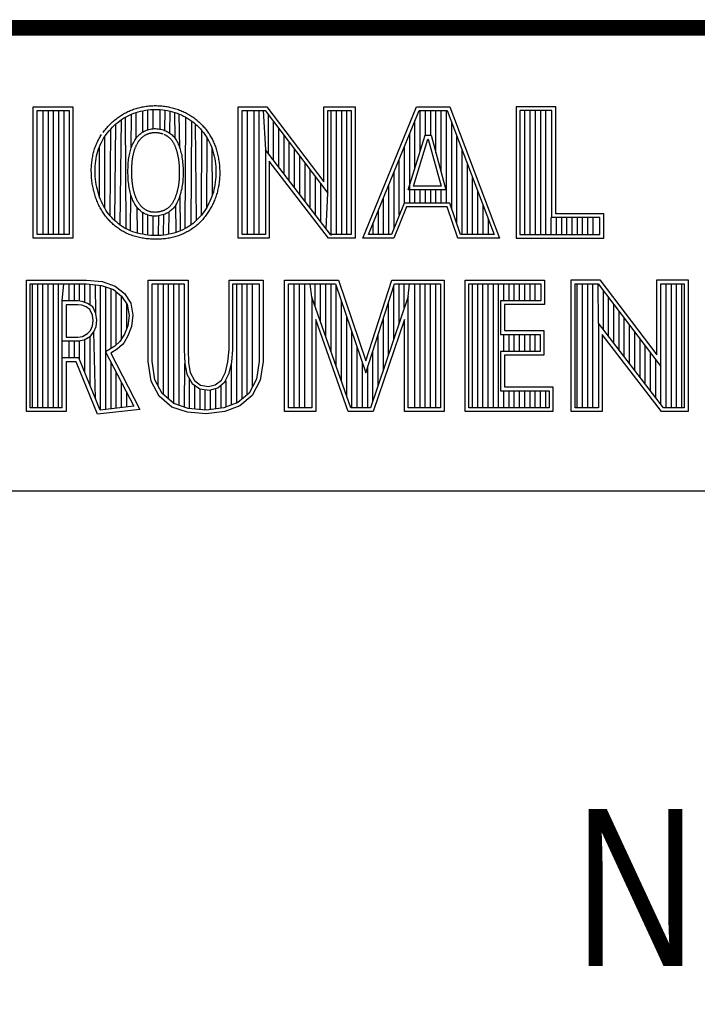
# Model space of a CAD drawing. Header units: inches. Extents: x 0 to 22, y 0 to 17.
# Tile 18 of 28: x 17.589 to 18.452, y 1.716 to 2.97. Entities that reach past the tile are written whole.
import ezdxf

# ---------------------------------------------------------------- set-up
doc = ezdxf.new("R2010")
doc.units = ezdxf.units.IN
doc.header["$LTSCALE"] = 1.21
doc.header["$MEASUREMENT"] = 0
doc.layers.get('0').update_dxf_attribs({"linetype": 'CONTINUOUS'})
doc.layers.add('NOTE', color=7, linetype='CONTINUOUS')
doc.styles.get("Standard").update_dxf_attribs({"font": 'txt', "width": 0.8})

msp = doc.modelspace()

# ---------------------------------------------------------------- linework, layer by layer
at = {"color": 2, "linetype": 'CONTINUOUS'}
for p, q in [((16.375, 2.96), (21.5, 2.96)), ((16.3737, 2.9596), (21.5037, 2.9596)), ((17.6059, 2.8591), (17.6565, 2.8591)), ((17.6059, 2.6915), (17.6059, 2.8591)), ((17.6108, 2.8542), (17.6516, 2.8542)), ((17.6108, 2.6964), (17.6108, 2.8542)), ((17.6187, 2.6964), (17.6187, 2.8542)), ((17.6254, 2.6964), (17.6254, 2.8542)), ((17.632, 2.6964), (17.632, 2.8542)), ((17.6387, 2.6964), (17.6387, 2.8542)), ((17.6454, 2.6964), (17.6454, 2.8542)), ((17.6516, 2.8542), (17.6516, 2.6964)), ((17.6565, 2.8591), (17.6565, 2.6915)), ((17.7235, 2.8459), (17.7261, 2.8472)), ((17.7261, 2.8472), (17.7287, 2.8485)), ((17.7287, 2.8485), (17.7314, 2.8497)), ((17.731, 2.807), (17.7314, 2.8497)), ((17.7314, 2.8497), (17.7342, 2.8508)), ((17.7342, 2.8508), (17.737, 2.8517)), ((17.737, 2.8517), (17.7399, 2.8526)), ((17.7374, 2.8193), (17.737, 2.8517)), ((17.7399, 2.8526), (17.7429, 2.8534)), ((17.7429, 2.8534), (17.7459, 2.8541)), ((17.7455, 2.8267), (17.7455, 2.854)), ((17.7459, 2.8541), (17.749, 2.8546)), ((17.749, 2.8546), (17.7522, 2.8551)), ((17.7522, 2.8551), (17.7553, 2.8554)), ((17.7522, 2.8298), (17.7522, 2.8551)), ((17.7553, 2.8554), (17.7585, 2.8556)), ((17.7585, 2.8556), (17.7616, 2.8557)), ((17.7589, 2.8311), (17.7589, 2.8556)), ((17.7616, 2.8557), (17.7648, 2.8556)), ((17.7648, 2.8556), (17.768, 2.8555)), ((17.7676, 2.8306), (17.768, 2.8555)), ((17.768, 2.8555), (17.7711, 2.8552)), ((17.7711, 2.8552), (17.7742, 2.8548)), ((17.7739, 2.8287), (17.7742, 2.8548)), ((17.7742, 2.8548), (17.7773, 2.8542)), ((17.7773, 2.8542), (17.7804, 2.8536)), ((17.7801, 2.8254), (17.7804, 2.8536)), ((17.7804, 2.8536), (17.7834, 2.8528)), ((17.7834, 2.8528), (17.7864, 2.8519)), ((17.7864, 2.8519), (17.7893, 2.8509)), ((17.7867, 2.8189), (17.7864, 2.8519)), ((17.7893, 2.8509), (17.7922, 2.8498)), ((17.7922, 2.8498), (17.795, 2.8486)), ((17.7927, 2.8065), (17.7922, 2.8498)), ((17.795, 2.8486), (17.7977, 2.8472)), ((17.7977, 2.8472), (17.8004, 2.8458)), ((17.8673, 2.8592), (17.9039, 2.8592)), ((17.8673, 2.6915), (17.8673, 2.8592)), ((17.8721, 2.8543), (17.9015, 2.8543)), ((17.8721, 2.6963), (17.8721, 2.8543)), ((17.879, 2.6963), (17.879, 2.8543)), ((17.8874, 2.6963), (17.8874, 2.8543)), ((17.8941, 2.6963), (17.8941, 2.8543)), ((17.8991, 2.8543), (17.9019, 2.8042)), ((17.9015, 2.8543), (17.9813, 2.7492)), ((17.9039, 2.8592), (17.9764, 2.7636)), ((17.9057, 2.7992), (17.9057, 2.8487)), ((17.9764, 2.8592), (18.0162, 2.8592)), ((17.9764, 2.7636), (17.9764, 2.8592)), ((17.9813, 2.8543), (18.0114, 2.8543)), ((17.9813, 2.7492), (17.9813, 2.8543)), ((17.9858, 2.695), (17.9858, 2.8543)), ((17.9925, 2.6963), (17.9925, 2.8543)), ((17.9992, 2.6963), (17.9992, 2.8543)), ((18.0059, 2.6963), (18.0059, 2.8543)), ((18.0114, 2.8543), (18.0114, 2.6963)), ((18.0162, 2.8592), (18.0162, 2.6915)), ((18.0262, 2.6915), (18.0946, 2.8591)), ((18.0334, 2.6964), (18.0979, 2.8542)), ((18.0946, 2.8591), (18.1369, 2.8591)), ((18.0979, 2.8542), (18.1336, 2.8542)), ((18.0993, 2.803), (18.0993, 2.8542)), ((18.106, 2.8228), (18.106, 2.8542)), ((18.1127, 2.8228), (18.1127, 2.8542)), ((18.1193, 2.8002), (18.1193, 2.8542)), ((18.126, 2.7756), (18.126, 2.8542)), ((18.1327, 2.7364), (18.1327, 2.8542)), ((18.1336, 2.8542), (18.1935, 2.6964)), ((18.1369, 2.8591), (18.2005, 2.6915)), ((18.272, 2.8591), (18.2214, 2.8591)), ((18.2214, 2.8591), (18.2214, 2.6915)), ((18.2671, 2.8542), (18.2262, 2.8542)), ((18.2262, 2.8542), (18.2262, 2.6964)), ((18.2328, 2.6964), (18.2328, 2.8542)), ((18.2395, 2.6964), (18.2395, 2.8542)), ((18.2462, 2.6964), (18.2462, 2.8542)), ((18.2529, 2.6964), (18.2529, 2.8542)), ((18.2595, 2.6964), (18.2595, 2.8542)), ((18.2671, 2.7179), (18.2671, 2.8542)), ((18.272, 2.7227), (18.272, 2.8591)), ((17.707, 2.833), (17.7092, 2.8351)), ((17.7092, 2.8351), (17.7114, 2.8372)), ((17.7102, 2.7138), (17.7114, 2.8372)), ((17.7114, 2.8372), (17.7138, 2.8392)), ((17.7138, 2.8392), (17.7162, 2.841)), ((17.7162, 2.841), (17.7186, 2.8427)), ((17.717, 2.7082), (17.7186, 2.8427)), ((17.7186, 2.8427), (17.721, 2.8444)), ((17.721, 2.8444), (17.7235, 2.8459)), ((17.7246, 2.7036), (17.7235, 2.8459)), ((17.7995, 2.7039), (17.8004, 2.8458)), ((17.8004, 2.8458), (17.8031, 2.8443)), ((17.8031, 2.8443), (17.8056, 2.8426)), ((17.8056, 2.8426), (17.8081, 2.8409)), ((17.8074, 2.7088), (17.8081, 2.8409)), ((17.8081, 2.8409), (17.8105, 2.839)), ((17.8105, 2.839), (17.8128, 2.8371)), ((17.8128, 2.8371), (17.815, 2.8351)), ((17.8143, 2.7145), (17.8128, 2.8371)), ((17.815, 2.8351), (17.8171, 2.833)), ((17.9124, 2.7905), (17.9124, 2.8399)), ((18.0926, 2.7814), (18.0926, 2.8414)), ((18.1394, 2.7295), (18.1394, 2.8389)), ((17.6973, 2.8211), (17.699, 2.8236)), ((17.699, 2.8236), (17.7008, 2.826)), ((17.7008, 2.826), (17.7028, 2.8284)), ((17.7028, 2.8284), (17.7048, 2.8307)), ((17.704, 2.7203), (17.7048, 2.8307)), ((17.7048, 2.8307), (17.707, 2.833)), ((17.7395, 2.8218), (17.7407, 2.823)), ((17.7407, 2.823), (17.742, 2.8241)), ((17.742, 2.8241), (17.7432, 2.8252)), ((17.7432, 2.8252), (17.7446, 2.8261)), ((17.7446, 2.8261), (17.746, 2.827)), ((17.746, 2.827), (17.7474, 2.8278)), ((17.7474, 2.8278), (17.7488, 2.8285)), ((17.7488, 2.8285), (17.7503, 2.8291)), ((17.7503, 2.8291), (17.7519, 2.8297)), ((17.7519, 2.8297), (17.7535, 2.8301)), ((17.7535, 2.8301), (17.7551, 2.8305)), ((17.7551, 2.8305), (17.7567, 2.8308)), ((17.7567, 2.8308), (17.7584, 2.8311)), ((17.7584, 2.8311), (17.7601, 2.8312)), ((17.7601, 2.8312), (17.7618, 2.8312)), ((17.7618, 2.8312), (17.7636, 2.8311)), ((17.7636, 2.8311), (17.7653, 2.831)), ((17.7653, 2.831), (17.767, 2.8307)), ((17.767, 2.8307), (17.7686, 2.8304)), ((17.7686, 2.8304), (17.7703, 2.83)), ((17.7703, 2.83), (17.7719, 2.8295)), ((17.7719, 2.8295), (17.7734, 2.8289)), ((17.7734, 2.8289), (17.775, 2.8283)), ((17.775, 2.8283), (17.7764, 2.8276)), ((17.7764, 2.8276), (17.7778, 2.8268)), ((17.7778, 2.8268), (17.7792, 2.826)), ((17.7792, 2.826), (17.7805, 2.8251)), ((17.7805, 2.8251), (17.7817, 2.8242)), ((17.7817, 2.8242), (17.7829, 2.8232)), ((17.7829, 2.8232), (17.784, 2.8221)), ((17.784, 2.8221), (17.785, 2.821)), ((17.8171, 2.833), (17.8192, 2.8308)), ((17.8192, 2.8308), (17.8211, 2.8285)), ((17.8203, 2.721), (17.8211, 2.8285)), ((17.8211, 2.8285), (17.823, 2.8262)), ((17.823, 2.8262), (17.8247, 2.8238)), ((17.8247, 2.8238), (17.8264, 2.8214)), ((17.9191, 2.7818), (17.9191, 2.8311)), ((17.9258, 2.7731), (17.9258, 2.8223)), ((18.084, 2.7533), (18.1054, 2.8228)), ((18.086, 2.7364), (18.086, 2.825)), ((18.1054, 2.8228), (18.1132, 2.8228)), ((18.1132, 2.8228), (18.1321, 2.7533)), ((17.6904, 2.8081), (17.6915, 2.8108)), ((17.6915, 2.8108), (17.6928, 2.8135)), ((17.6928, 2.8135), (17.6942, 2.8161)), ((17.6942, 2.8161), (17.6957, 2.8186)), ((17.6957, 2.8186), (17.6973, 2.8211)), ((17.6971, 2.7301), (17.6973, 2.8211)), ((17.7316, 2.8085), (17.7322, 2.8101)), ((17.7322, 2.8101), (17.7329, 2.8117)), ((17.7329, 2.8117), (17.7337, 2.8133)), ((17.7337, 2.8133), (17.7345, 2.8149)), ((17.7345, 2.8149), (17.7354, 2.8164)), ((17.7354, 2.8164), (17.7364, 2.8178)), ((17.7364, 2.8178), (17.7374, 2.8192)), ((17.7374, 2.8192), (17.7384, 2.8206)), ((17.7384, 2.8206), (17.7395, 2.8218)), ((17.785, 2.821), (17.786, 2.8198)), ((17.786, 2.8198), (17.7869, 2.8186)), ((17.7869, 2.8186), (17.7878, 2.8173)), ((17.7878, 2.8173), (17.7886, 2.816)), ((17.7886, 2.816), (17.7894, 2.8146)), ((17.7894, 2.8146), (17.7901, 2.8132)), ((17.7901, 2.8132), (17.7908, 2.8116)), ((17.7908, 2.8116), (17.7914, 2.8101)), ((17.7914, 2.8101), (17.7921, 2.8084)), ((17.8264, 2.8214), (17.8279, 2.8189)), ((17.8271, 2.7309), (17.8279, 2.8189)), ((17.8279, 2.8189), (17.8294, 2.8163)), ((17.8294, 2.8163), (17.8307, 2.8137)), ((17.8307, 2.8137), (17.8319, 2.811)), ((17.8319, 2.811), (17.8331, 2.8082)), ((17.9324, 2.7645), (17.9324, 2.8135)), ((18.0905, 2.7581), (18.109, 2.8179)), ((18.109, 2.8179), (18.1095, 2.8179)), ((18.1095, 2.8179), (18.1258, 2.7581)), ((18.146, 2.7096), (18.146, 2.8213)), ((17.6868, 2.7964), (17.6876, 2.7995)), ((17.6876, 2.7995), (17.6884, 2.8024)), ((17.6884, 2.8024), (17.6893, 2.8053)), ((17.6893, 2.8053), (17.6904, 2.8081)), ((17.6905, 2.7441), (17.6904, 2.8081)), ((17.7282, 2.7961), (17.7286, 2.798)), ((17.7286, 2.798), (17.729, 2.7998)), ((17.729, 2.7998), (17.7294, 2.8016)), ((17.7294, 2.8016), (17.7299, 2.8034)), ((17.7299, 2.8034), (17.7304, 2.8051)), ((17.7304, 2.8051), (17.7309, 2.8068)), ((17.7309, 2.8068), (17.7316, 2.8085)), ((17.7921, 2.8084), (17.7927, 2.8067)), ((17.7927, 2.8067), (17.7932, 2.8048)), ((17.7932, 2.8048), (17.7938, 2.8029)), ((17.7938, 2.8029), (17.7943, 2.801)), ((17.7943, 2.801), (17.7948, 2.799)), ((17.7948, 2.799), (17.7952, 2.7969)), ((17.8331, 2.8082), (17.8341, 2.8053)), ((17.8341, 2.8053), (17.835, 2.8024)), ((17.8347, 2.7475), (17.8341, 2.8053)), ((17.835, 2.8024), (17.8359, 2.7993)), ((17.8359, 2.7993), (17.8366, 2.7961)), ((17.9848, 2.6963), (17.9019, 2.8042)), ((17.9019, 2.8042), (17.9019, 2.6963)), ((17.9391, 2.7558), (17.9391, 2.8047)), ((18.0793, 2.7364), (18.0793, 2.8087)), ((18.1527, 2.6964), (18.1527, 2.8038)), ((17.6851, 2.7836), (17.6853, 2.7869)), ((17.6853, 2.7869), (17.6857, 2.7901)), ((17.6857, 2.7901), (17.6862, 2.7933)), ((17.6862, 2.7933), (17.6868, 2.7964)), ((17.7269, 2.7835), (17.727, 2.7857)), ((17.727, 2.7857), (17.7272, 2.7879)), ((17.7272, 2.7879), (17.7274, 2.79)), ((17.7274, 2.79), (17.7276, 2.7921)), ((17.7276, 2.7921), (17.7279, 2.7941)), ((17.7279, 2.7941), (17.7282, 2.7961)), ((17.7952, 2.7969), (17.7956, 2.7947)), ((17.7956, 2.7947), (17.7959, 2.7925)), ((17.7959, 2.7925), (17.7962, 2.7903)), ((17.7962, 2.7903), (17.7964, 2.7881)), ((17.7964, 2.7881), (17.7966, 2.7858)), ((17.7966, 2.7858), (17.7968, 2.7835)), ((17.8366, 2.7961), (17.8373, 2.7929)), ((17.8373, 2.7929), (17.8378, 2.7896)), ((17.8378, 2.7896), (17.8382, 2.7863)), ((17.8382, 2.7863), (17.8386, 2.783)), ((17.9824, 2.6915), (17.9067, 2.7899)), ((17.9067, 2.7899), (17.9067, 2.6915)), ((17.9458, 2.7471), (17.9458, 2.7959)), ((17.9525, 2.7384), (17.9525, 2.7871)), ((18.0726, 2.7214), (18.0726, 2.7924)), ((18.1594, 2.6964), (18.1594, 2.7862)), ((17.6849, 2.7803), (17.6851, 2.7836)), ((17.6849, 2.7769), (17.6849, 2.7803)), ((17.6849, 2.7735), (17.6849, 2.7769)), ((17.6851, 2.7701), (17.6849, 2.7735)), ((17.7267, 2.7789), (17.7268, 2.7812)), ((17.7267, 2.7766), (17.7267, 2.7789)), ((17.7267, 2.7743), (17.7267, 2.7766)), ((17.7268, 2.772), (17.7267, 2.7743)), ((17.7268, 2.7812), (17.7269, 2.7835)), ((17.7269, 2.7696), (17.7268, 2.772)), ((17.7968, 2.7835), (17.7969, 2.7812)), ((17.7969, 2.7812), (17.797, 2.7789)), ((17.797, 2.7719), (17.7969, 2.7697)), ((17.797, 2.7789), (17.797, 2.7765)), ((17.797, 2.7765), (17.797, 2.7742)), ((17.797, 2.7742), (17.797, 2.7719)), ((17.8386, 2.783), (17.8388, 2.7796)), ((17.8388, 2.7729), (17.8387, 2.7696)), ((17.8388, 2.7796), (17.8389, 2.7762)), ((17.8389, 2.7762), (17.8388, 2.7729)), ((17.9591, 2.7297), (17.9591, 2.7783)), ((18.0659, 2.7048), (18.0659, 2.776)), ((17.6854, 2.7668), (17.6851, 2.7701)), ((17.6859, 2.7634), (17.6854, 2.7668)), ((17.6864, 2.76), (17.6859, 2.7634)), ((17.687, 2.7567), (17.6864, 2.76)), ((17.727, 2.7673), (17.7269, 2.7696)), ((17.7272, 2.765), (17.727, 2.7673)), ((17.7274, 2.7628), (17.7272, 2.765)), ((17.7277, 2.7606), (17.7274, 2.7628)), ((17.728, 2.7584), (17.7277, 2.7606)), ((17.7962, 2.7608), (17.7959, 2.7586)), ((17.7965, 2.7629), (17.7962, 2.7608)), ((17.7967, 2.7652), (17.7965, 2.7629)), ((17.7968, 2.7674), (17.7967, 2.7652)), ((17.7969, 2.7697), (17.7968, 2.7674)), ((17.8376, 2.7598), (17.837, 2.7566)), ((17.8381, 2.763), (17.8376, 2.7598)), ((17.8385, 2.7663), (17.8381, 2.763)), ((17.8387, 2.7696), (17.8385, 2.7663)), ((17.9658, 2.7211), (17.9658, 2.7695)), ((17.9725, 2.7124), (17.9725, 2.7607)), ((18.0593, 2.6964), (18.0593, 2.7597)), ((18.1661, 2.6964), (18.1661, 2.7686)), ((17.6878, 2.7535), (17.687, 2.7567)), ((17.6886, 2.7503), (17.6878, 2.7535)), ((17.6895, 2.7471), (17.6886, 2.7503)), ((17.6905, 2.7441), (17.6895, 2.7471)), ((17.7283, 2.7563), (17.728, 2.7584)), ((17.7287, 2.7543), (17.7283, 2.7563)), ((17.7291, 2.7523), (17.7287, 2.7543)), ((17.7295, 2.7503), (17.7291, 2.7523)), ((17.73, 2.7485), (17.7295, 2.7503)), ((17.7306, 2.7466), (17.73, 2.7485)), ((17.7301, 2.701), (17.7305, 2.7469)), ((17.7932, 2.7469), (17.7926, 2.7451)), ((17.7938, 2.7487), (17.7932, 2.7469)), ((17.7939, 2.7012), (17.7934, 2.7475)), ((17.7943, 2.7506), (17.7938, 2.7487)), ((17.7947, 2.7525), (17.7943, 2.7506)), ((17.7952, 2.7545), (17.7947, 2.7525)), ((17.7956, 2.7565), (17.7952, 2.7545)), ((17.7959, 2.7586), (17.7956, 2.7565)), ((17.8347, 2.7475), (17.8336, 2.7446)), ((17.8356, 2.7505), (17.8347, 2.7475)), ((17.8364, 2.7535), (17.8356, 2.7505)), ((17.837, 2.7566), (17.8364, 2.7535)), ((17.9792, 2.7037), (17.9813, 2.7492)), ((18.1321, 2.7533), (18.084, 2.7533)), ((18.1258, 2.7581), (18.0905, 2.7581)), ((18.0926, 2.7364), (18.0926, 2.7533)), ((18.0993, 2.7364), (18.0993, 2.7533)), ((18.106, 2.7364), (18.106, 2.7533)), ((18.1127, 2.7364), (18.1127, 2.7533)), ((18.1193, 2.7364), (18.1193, 2.7533)), ((18.126, 2.7364), (18.126, 2.7533)), ((18.1727, 2.6964), (18.1727, 2.751)), ((17.6917, 2.7411), (17.6905, 2.7441)), ((17.6929, 2.7383), (17.6917, 2.7411)), ((17.6942, 2.7355), (17.6929, 2.7383)), ((17.6956, 2.7327), (17.6942, 2.7355)), ((17.7311, 2.7449), (17.7306, 2.7466)), ((17.7318, 2.7431), (17.7311, 2.7449)), ((17.7324, 2.7414), (17.7318, 2.7431)), ((17.7331, 2.7398), (17.7324, 2.7414)), ((17.7339, 2.7382), (17.7331, 2.7398)), ((17.7347, 2.7366), (17.7339, 2.7382)), ((17.7355, 2.7351), (17.7347, 2.7366)), ((17.7365, 2.7337), (17.7355, 2.7351)), ((17.7884, 2.7354), (17.7876, 2.734)), ((17.7892, 2.7369), (17.7884, 2.7354)), ((17.79, 2.7385), (17.7892, 2.7369)), ((17.7907, 2.7401), (17.79, 2.7385)), ((17.7914, 2.7417), (17.7907, 2.7401)), ((17.792, 2.7434), (17.7914, 2.7417)), ((17.7926, 2.7451), (17.792, 2.7434)), ((17.83, 2.7362), (17.8286, 2.7335)), ((17.8313, 2.7389), (17.83, 2.7362)), ((17.8325, 2.7417), (17.8313, 2.7389)), ((17.8336, 2.7446), (17.8325, 2.7417)), ((18.0526, 2.6964), (18.0526, 2.7434)), ((18.0786, 2.7364), (18.0625, 2.6964)), ((18.137, 2.7364), (18.0786, 2.7364)), ((18.1505, 2.6964), (18.137, 2.7364)), ((17.6971, 2.7301), (17.6956, 2.7327)), ((17.6987, 2.7275), (17.6971, 2.7301)), ((17.7003, 2.725), (17.6987, 2.7275)), ((17.7021, 2.7226), (17.7003, 2.725)), ((17.704, 2.7203), (17.7021, 2.7226)), ((17.7374, 2.7323), (17.7365, 2.7337)), ((17.7385, 2.7309), (17.7374, 2.7323)), ((17.7388, 2.698), (17.7384, 2.7309)), ((17.7396, 2.7296), (17.7385, 2.7309)), ((17.7408, 2.7283), (17.7396, 2.7296)), ((17.742, 2.7272), (17.7408, 2.7283)), ((17.7433, 2.7261), (17.742, 2.7272)), ((17.7446, 2.725), (17.7433, 2.7261)), ((17.746, 2.7241), (17.7446, 2.725)), ((17.7455, 2.6966), (17.7455, 2.7244)), ((17.7475, 2.7232), (17.746, 2.7241)), ((17.749, 2.7224), (17.7475, 2.7232)), ((17.7506, 2.7217), (17.749, 2.7224)), ((17.7522, 2.7212), (17.7506, 2.7217)), ((17.7725, 2.7218), (17.7709, 2.7213)), ((17.7722, 2.6956), (17.7725, 2.7218)), ((17.7741, 2.7224), (17.7725, 2.7218)), ((17.7756, 2.7231), (17.7741, 2.7224)), ((17.7771, 2.7238), (17.7756, 2.7231)), ((17.7785, 2.7246), (17.7771, 2.7238)), ((17.7798, 2.7255), (17.7785, 2.7246)), ((17.7789, 2.6966), (17.7792, 2.7251)), ((17.7811, 2.7265), (17.7798, 2.7255)), ((17.7824, 2.7276), (17.7811, 2.7265)), ((17.7835, 2.7287), (17.7824, 2.7276)), ((17.7846, 2.7299), (17.7835, 2.7287)), ((17.7857, 2.7312), (17.7846, 2.7299)), ((17.7867, 2.7326), (17.7857, 2.7312)), ((17.7876, 2.734), (17.7867, 2.7326)), ((17.788, 2.6989), (17.7876, 2.734)), ((17.8221, 2.7234), (17.8203, 2.721)), ((17.8239, 2.7258), (17.8221, 2.7234)), ((17.8255, 2.7283), (17.8239, 2.7258)), ((17.8271, 2.7309), (17.8255, 2.7283)), ((17.8286, 2.7335), (17.8271, 2.7309)), ((18.0459, 2.6964), (18.0459, 2.727)), ((18.0819, 2.7316), (18.0658, 2.6915)), ((18.1335, 2.7316), (18.0819, 2.7316)), ((18.147, 2.6915), (18.1335, 2.7316)), ((18.1794, 2.6964), (18.1794, 2.7334)), ((18.3332, 2.7227), (18.272, 2.7227)), ((18.3332, 2.6915), (18.3332, 2.7227)), ((17.706, 2.7181), (17.704, 2.7203)), ((17.708, 2.7159), (17.706, 2.7181)), ((17.7102, 2.7138), (17.708, 2.7159)), ((17.7124, 2.7119), (17.7102, 2.7138)), ((17.7147, 2.71), (17.7124, 2.7119)), ((17.717, 2.7082), (17.7147, 2.71)), ((17.7538, 2.7207), (17.7522, 2.7212)), ((17.7522, 2.6956), (17.7522, 2.7212)), ((17.7555, 2.7203), (17.7538, 2.7207)), ((17.7572, 2.72), (17.7555, 2.7203)), ((17.7589, 2.7198), (17.7572, 2.72)), ((17.7606, 2.7197), (17.7589, 2.7198)), ((17.7589, 2.6952), (17.7589, 2.7198)), ((17.7624, 2.7198), (17.7606, 2.7197)), ((17.7641, 2.7199), (17.7624, 2.7198)), ((17.7658, 2.7201), (17.7641, 2.7199)), ((17.7655, 2.6952), (17.7659, 2.7201)), ((17.7675, 2.7204), (17.7658, 2.7201)), ((17.7692, 2.7208), (17.7675, 2.7204)), ((17.7709, 2.7213), (17.7692, 2.7208)), ((17.8098, 2.7106), (17.8074, 2.7088)), ((17.8121, 2.7125), (17.8098, 2.7106)), ((17.8143, 2.7145), (17.8121, 2.7125)), ((17.8164, 2.7166), (17.8143, 2.7145)), ((17.8184, 2.7188), (17.8164, 2.7166)), ((17.8203, 2.721), (17.8184, 2.7188)), ((18.0392, 2.6964), (18.0392, 2.7107)), ((18.1861, 2.6964), (18.1861, 2.7158)), ((18.2662, 2.6964), (18.2662, 2.7179)), ((18.3284, 2.7179), (18.2671, 2.7179)), ((18.2729, 2.6964), (18.2729, 2.7179)), ((18.2796, 2.6964), (18.2796, 2.7179)), ((18.2862, 2.6964), (18.2862, 2.7179)), ((18.2929, 2.6964), (18.2929, 2.7179)), ((18.2996, 2.6964), (18.2996, 2.7179)), ((18.3063, 2.6964), (18.3063, 2.7179)), ((18.3129, 2.6964), (18.3129, 2.7179)), ((18.3196, 2.6964), (18.3196, 2.7179)), ((18.3284, 2.6964), (18.3284, 2.7179)), ((17.7195, 2.7066), (17.717, 2.7082)), ((17.722, 2.705), (17.7195, 2.7066)), ((17.7246, 2.7036), (17.722, 2.705)), ((17.7273, 2.7022), (17.7246, 2.7036)), ((17.7301, 2.701), (17.7273, 2.7022)), ((17.733, 2.6999), (17.7301, 2.701)), ((17.736, 2.6989), (17.733, 2.6999)), ((17.7391, 2.698), (17.736, 2.6989)), ((17.7423, 2.6972), (17.7391, 2.698)), ((17.7456, 2.6966), (17.7423, 2.6972)), ((17.7489, 2.696), (17.7456, 2.6966)), ((17.7788, 2.6966), (17.7756, 2.6961)), ((17.7819, 2.6972), (17.7788, 2.6966)), ((17.785, 2.698), (17.7819, 2.6972)), ((17.788, 2.6989), (17.785, 2.698)), ((17.791, 2.7), (17.788, 2.6989)), ((17.7939, 2.7012), (17.791, 2.7)), ((17.7968, 2.7025), (17.7939, 2.7012)), ((17.7995, 2.7039), (17.7968, 2.7025)), ((17.8023, 2.7054), (17.7995, 2.7039)), ((17.8049, 2.707), (17.8023, 2.7054)), ((17.8074, 2.7088), (17.8049, 2.707)), ((17.6565, 2.6915), (17.6059, 2.6915)), ((17.6516, 2.6964), (17.6108, 2.6964)), ((17.7523, 2.6956), (17.7489, 2.696)), ((17.7557, 2.6953), (17.7523, 2.6956)), ((17.7591, 2.6952), (17.7557, 2.6953)), ((17.7625, 2.6951), (17.7591, 2.6952)), ((17.7659, 2.6952), (17.7625, 2.6951)), ((17.7692, 2.6953), (17.7659, 2.6952)), ((17.7724, 2.6956), (17.7692, 2.6953)), ((17.7756, 2.6961), (17.7724, 2.6956)), ((17.9067, 2.6915), (17.8673, 2.6915)), ((17.9019, 2.6963), (17.8721, 2.6963)), ((18.0162, 2.6915), (17.9824, 2.6915)), ((18.0114, 2.6963), (17.9848, 2.6963)), ((18.0658, 2.6915), (18.0262, 2.6915)), ((18.0625, 2.6964), (18.0334, 2.6964)), ((18.2005, 2.6915), (18.147, 2.6915)), ((18.1935, 2.6964), (18.1505, 2.6964)), ((18.2214, 2.6915), (18.3332, 2.6915)), ((18.2262, 2.6964), (18.3284, 2.6964)), ((17.5973, 2.6384), (17.674, 2.6384)), ((17.5973, 2.4708), (17.5973, 2.6384)), ((17.674, 2.6384), (17.6938, 2.6364)), ((17.6938, 2.6364), (17.7106, 2.6305)), ((17.7527, 2.6384), (17.8033, 2.6384)), ((17.7527, 2.5345), (17.7527, 2.6384)), ((17.8033, 2.6384), (17.8033, 2.5499)), ((17.8557, 2.6384), (17.899, 2.6384)), ((17.8557, 2.5499), (17.8557, 2.6384)), ((17.899, 2.6384), (17.899, 2.5345)), ((17.9264, 2.6384), (17.9949, 2.6384)), ((17.9264, 2.4708), (17.9264, 2.6384)), ((17.9949, 2.6384), (18.0298, 2.5355)), ((18.0298, 2.5355), (18.0629, 2.6384)), ((18.0629, 2.6384), (18.1299, 2.6384)), ((18.1299, 2.6384), (18.1299, 2.4708)), ((18.1564, 2.6384), (18.2578, 2.6384)), ((18.1564, 2.4708), (18.1564, 2.6384)), ((18.2578, 2.6384), (18.2578, 2.6071)), ((18.2918, 2.6385), (18.3284, 2.6385)), ((18.2918, 2.4708), (18.2918, 2.6385)), ((18.3284, 2.6385), (18.401, 2.5429)), ((18.401, 2.6385), (18.4408, 2.6385)), ((18.401, 2.5429), (18.401, 2.6385)), ((18.4408, 2.6385), (18.4408, 2.4708)), ((17.6021, 2.6335), (17.6737, 2.6335)), ((17.6021, 2.4756), (17.6021, 2.6335)), ((17.6051, 2.4756), (17.6051, 2.6335)), ((17.6117, 2.4756), (17.6117, 2.6335)), ((17.6184, 2.4756), (17.6184, 2.6335)), ((17.6251, 2.4756), (17.6251, 2.6335)), ((17.6318, 2.4756), (17.6318, 2.6335)), ((17.6384, 2.4756), (17.6384, 2.6335)), ((17.643, 2.6118), (17.6451, 2.6335)), ((17.6518, 2.6118), (17.6518, 2.6335)), ((17.6585, 2.6118), (17.6585, 2.6335)), ((17.6651, 2.6115), (17.6651, 2.6335)), ((17.6718, 2.6098), (17.6718, 2.6335)), ((17.6737, 2.6335), (17.6928, 2.6316)), ((17.6785, 2.6065), (17.6785, 2.633)), ((17.6858, 2.5956), (17.6852, 2.6324)), ((17.6918, 2.4729), (17.6918, 2.6317)), ((17.6928, 2.6316), (17.7082, 2.6262)), ((17.6985, 2.4736), (17.6985, 2.6296)), ((17.7052, 2.5512), (17.7052, 2.6273)), ((17.7082, 2.6262), (17.7187, 2.6179)), ((17.7106, 2.6305), (17.7224, 2.6212)), ((17.7119, 2.5554), (17.7119, 2.6233)), ((17.7575, 2.6335), (17.7984, 2.6335)), ((17.7575, 2.5349), (17.7575, 2.6335)), ((17.7653, 2.5033), (17.7653, 2.6335)), ((17.7719, 2.4924), (17.7719, 2.6335)), ((17.7786, 2.4866), (17.7786, 2.6335)), ((17.7853, 2.4808), (17.7853, 2.6335)), ((17.792, 2.4787), (17.792, 2.6335)), ((17.7984, 2.6335), (17.7984, 2.5497)), ((17.8606, 2.6335), (17.8941, 2.6335)), ((17.8606, 2.5499), (17.8606, 2.6335)), ((17.8654, 2.4812), (17.8654, 2.6335)), ((17.8721, 2.4868), (17.8721, 2.6335)), ((17.8788, 2.4924), (17.8788, 2.6335)), ((17.8854, 2.5024), (17.8854, 2.6335)), ((17.8941, 2.6335), (17.8941, 2.5349)), ((17.9313, 2.6335), (17.9914, 2.6335)), ((17.9313, 2.4756), (17.9313, 2.6335)), ((17.9388, 2.4756), (17.9388, 2.6335)), ((17.9455, 2.4756), (17.9455, 2.6335)), ((17.9522, 2.4756), (17.9522, 2.6335)), ((17.9613, 2.6167), (17.9589, 2.6335)), ((17.9655, 2.6046), (17.9655, 2.6335)), ((17.9722, 2.5856), (17.9722, 2.6335)), ((17.9789, 2.5666), (17.9789, 2.6335)), ((17.9856, 2.5475), (17.9856, 2.6335)), ((17.9914, 2.6335), (18.03, 2.52)), ((17.9922, 2.5285), (17.9922, 2.6311)), ((18.03, 2.52), (18.0664, 2.6335)), ((18.0657, 2.5634), (18.0657, 2.6311)), ((18.0664, 2.6335), (18.1251, 2.6335)), ((18.0723, 2.5831), (18.0723, 2.6335)), ((18.079, 2.6028), (18.079, 2.6335)), ((18.084, 2.6176), (18.0857, 2.6335)), ((18.0924, 2.4756), (18.0924, 2.6335)), ((18.099, 2.4756), (18.099, 2.6335)), ((18.1057, 2.4756), (18.1057, 2.6335)), ((18.1124, 2.4756), (18.1124, 2.6335)), ((18.1191, 2.4756), (18.1191, 2.6335)), ((18.1251, 2.6335), (18.1251, 2.4756)), ((18.1612, 2.6335), (18.253, 2.6335)), ((18.1612, 2.4756), (18.1612, 2.6335)), ((18.1658, 2.4756), (18.1658, 2.6335)), ((18.1725, 2.4756), (18.1725, 2.6335)), ((18.1791, 2.4756), (18.1791, 2.6335)), ((18.1858, 2.4756), (18.1858, 2.6335)), ((18.1925, 2.4756), (18.1925, 2.6335)), ((18.1992, 2.4756), (18.1992, 2.6335)), ((18.2058, 2.6119), (18.2058, 2.6335)), ((18.2125, 2.6119), (18.2125, 2.6335)), ((18.2192, 2.6119), (18.2192, 2.6335)), ((18.2259, 2.6119), (18.2259, 2.6335)), ((18.2325, 2.6119), (18.2325, 2.6335)), ((18.2392, 2.6119), (18.2392, 2.6335)), ((18.2459, 2.6119), (18.2459, 2.6335)), ((18.253, 2.6335), (18.253, 2.6119)), ((18.2967, 2.6336), (18.326, 2.6336)), ((18.2967, 2.4756), (18.2967, 2.6336)), ((18.2993, 2.4756), (18.2993, 2.6336)), ((18.306, 2.4756), (18.306, 2.6336)), ((18.3127, 2.4756), (18.3127, 2.6336)), ((18.3193, 2.4756), (18.3193, 2.6336)), ((18.326, 2.6336), (18.4058, 2.5284)), ((18.3264, 2.5834), (18.326, 2.6336)), ((18.3327, 2.5753), (18.3327, 2.6248)), ((18.4058, 2.6336), (18.4359, 2.6336)), ((18.4058, 2.5284), (18.4058, 2.6336)), ((18.4128, 2.4756), (18.4128, 2.6336)), ((18.4195, 2.4756), (18.4195, 2.6336)), ((18.4261, 2.4756), (18.4261, 2.6336)), ((18.4328, 2.4756), (18.4328, 2.6336)), ((18.4359, 2.6336), (18.4359, 2.4756)), ((17.6628, 2.6118), (17.643, 2.6118)), ((17.643, 2.4756), (17.643, 2.6118)), ((17.6684, 2.6111), (17.6628, 2.6118)), ((17.6751, 2.6086), (17.6684, 2.6111)), ((17.7185, 2.5619), (17.7185, 2.618)), ((17.7187, 2.6179), (17.7256, 2.607)), ((17.7224, 2.6212), (17.7302, 2.6088)), ((17.7302, 2.6088), (17.733, 2.5936)), ((18.0108, 2.4756), (17.9613, 2.6167)), ((17.9613, 2.6167), (17.9613, 2.4756)), ((17.9989, 2.5095), (17.9989, 2.6115)), ((18.084, 2.6176), (18.0359, 2.4756)), ((18.059, 2.5437), (18.059, 2.6104)), ((18.084, 2.4756), (18.084, 2.6176)), ((18.253, 2.6119), (18.2018, 2.6119)), ((18.2018, 2.6119), (18.2018, 2.5692)), ((18.3394, 2.5667), (18.3394, 2.6161)), ((17.6628, 2.6069), (17.6479, 2.6069)), ((17.6479, 2.6069), (17.6479, 2.5656)), ((17.6678, 2.6063), (17.6628, 2.6069)), ((17.6733, 2.6041), (17.6678, 2.6063)), ((17.678, 2.601), (17.6733, 2.6041)), ((17.6818, 2.6043), (17.6751, 2.6086)), ((17.6814, 2.5936), (17.678, 2.601)), ((17.6858, 2.5956), (17.6818, 2.6043)), ((17.7252, 2.5765), (17.7252, 2.6075)), ((17.7256, 2.607), (17.7281, 2.5934)), ((18.2578, 2.6071), (18.2066, 2.6071)), ((18.2066, 2.6071), (18.2066, 2.574)), ((18.346, 2.558), (18.346, 2.6073)), ((18.3527, 2.5493), (18.3527, 2.5985)), ((17.6823, 2.5864), (17.6814, 2.5936)), ((17.6814, 2.5799), (17.6823, 2.5864)), ((17.6872, 2.5871), (17.6858, 2.5956)), ((17.6862, 2.5792), (17.6872, 2.5871)), ((17.7281, 2.5934), (17.7266, 2.5801)), ((17.733, 2.5936), (17.7314, 2.579)), ((18.0073, 2.4708), (17.9662, 2.5882)), ((17.9662, 2.5882), (17.9662, 2.4708)), ((18.0056, 2.4904), (18.0056, 2.5918)), ((18.0792, 2.5882), (18.0394, 2.4708)), ((18.0523, 2.524), (18.0523, 2.5896)), ((18.0792, 2.4708), (18.0792, 2.5882)), ((18.3594, 2.5406), (18.3594, 2.5897)), ((17.6752, 2.5703), (17.6789, 2.5743)), ((17.6788, 2.567), (17.6834, 2.5723)), ((17.6789, 2.5743), (17.6814, 2.5799)), ((17.6834, 2.5723), (17.6862, 2.5792)), ((17.6852, 2.4873), (17.6834, 2.5723)), ((17.7266, 2.5801), (17.7224, 2.5693)), ((17.7314, 2.579), (17.7267, 2.5672)), ((18.0123, 2.4756), (18.0123, 2.5722)), ((18.2066, 2.574), (18.2569, 2.574)), ((18.2569, 2.574), (18.2569, 2.5425)), ((18.4094, 2.4756), (18.3264, 2.5834)), ((18.3264, 2.5834), (18.3264, 2.4756)), ((18.3661, 2.5319), (18.3661, 2.5809)), ((18.3727, 2.5233), (18.3727, 2.5721)), ((17.643, 2.5608), (17.6635, 2.5608)), ((17.6479, 2.5656), (17.6628, 2.5656)), ((17.6518, 2.5391), (17.6518, 2.5608)), ((17.6585, 2.5391), (17.6585, 2.5608)), ((17.6628, 2.5656), (17.6687, 2.5666)), ((17.6635, 2.5608), (17.6711, 2.5623)), ((17.6651, 2.5368), (17.6651, 2.5608)), ((17.6687, 2.5666), (17.6752, 2.5703)), ((17.6711, 2.5623), (17.6788, 2.567)), ((17.6718, 2.5203), (17.6718, 2.5625)), ((17.6785, 2.5038), (17.6785, 2.5667)), ((17.7164, 2.5599), (17.7101, 2.5543)), ((17.7224, 2.5693), (17.7164, 2.5599)), ((17.7221, 2.5588), (17.7196, 2.5563)), ((17.7267, 2.5672), (17.7221, 2.5588)), ((18.0456, 2.5042), (18.0456, 2.5688)), ((18.2018, 2.5692), (18.252, 2.5692)), ((18.2058, 2.5474), (18.2058, 2.5692)), ((18.2125, 2.5474), (18.2125, 2.5692)), ((18.2192, 2.5474), (18.2192, 2.5692)), ((18.2259, 2.5474), (18.2259, 2.5692)), ((18.2325, 2.5474), (18.2325, 2.5692)), ((18.2392, 2.5474), (18.2392, 2.5692)), ((18.2459, 2.5474), (18.2459, 2.5692)), ((18.252, 2.5692), (18.252, 2.5474)), ((18.407, 2.4708), (18.3313, 2.5692)), ((18.3313, 2.5692), (18.3313, 2.4708)), ((18.3794, 2.5146), (18.3794, 2.5633)), ((17.7101, 2.5543), (17.6983, 2.5469)), ((17.6983, 2.5469), (17.7341, 2.4775)), ((17.7131, 2.5504), (17.7047, 2.5451)), ((17.7196, 2.5563), (17.7131, 2.5504)), ((17.7984, 2.5497), (17.7992, 2.5322)), ((17.8033, 2.5499), (17.804, 2.5331)), ((17.8542, 2.5342), (17.8557, 2.5499)), ((17.8591, 2.5337), (17.8606, 2.5499)), ((18.0189, 2.4756), (18.0189, 2.5525)), ((18.039, 2.4845), (18.039, 2.548)), ((18.252, 2.5474), (18.2018, 2.5474)), ((18.2018, 2.5474), (18.2018, 2.4973)), ((18.3861, 2.5059), (18.3861, 2.5545)), ((17.6642, 2.5391), (17.643, 2.5391)), ((17.6609, 2.5343), (17.6479, 2.5343)), ((17.6479, 2.5343), (17.6479, 2.4708)), ((17.6879, 2.4675), (17.6609, 2.5343)), ((17.6911, 2.4728), (17.6642, 2.5391)), ((17.7047, 2.5451), (17.7417, 2.4734)), ((17.7052, 2.4743), (17.7052, 2.5336)), ((17.7563, 2.5096), (17.7527, 2.5345)), ((17.761, 2.5112), (17.7575, 2.5349)), ((17.8509, 2.521), (17.8542, 2.5342)), ((17.8557, 2.5198), (17.8591, 2.5337)), ((17.8941, 2.5349), (17.8906, 2.5123)), ((17.899, 2.5345), (17.8953, 2.5107)), ((18.2569, 2.5425), (18.2066, 2.5425)), ((18.2066, 2.5425), (18.2066, 2.5022)), ((18.3928, 2.4972), (18.3928, 2.5457)), ((18.3994, 2.4886), (18.3994, 2.5369)), ((17.7986, 2.4765), (17.7992, 2.5322)), ((17.7992, 2.5322), (17.8019, 2.5183)), ((17.804, 2.5331), (17.8062, 2.5206)), ((17.8458, 2.5107), (17.8509, 2.521)), ((17.8587, 2.4792), (17.8587, 2.5323)), ((18.0256, 2.4756), (18.0256, 2.5329)), ((18.0323, 2.4756), (18.0323, 2.5272)), ((18.4061, 2.4799), (18.4061, 2.5281)), ((17.7119, 2.4751), (17.7119, 2.5206)), ((17.7666, 2.4906), (17.7563, 2.5096)), ((17.7705, 2.4937), (17.761, 2.5112)), ((17.8019, 2.5183), (17.8087, 2.5066)), ((17.8053, 2.4742), (17.8053, 2.5124)), ((17.8062, 2.5206), (17.8117, 2.5104)), ((17.8117, 2.5104), (17.819, 2.5045)), ((17.8381, 2.5049), (17.8458, 2.5107)), ((17.8411, 2.501), (17.8502, 2.5085)), ((17.8502, 2.5085), (17.8557, 2.5198)), ((17.8521, 2.4767), (17.8521, 2.5101)), ((17.8906, 2.5123), (17.8812, 2.4944)), ((17.8953, 2.5107), (17.885, 2.4913)), ((17.7185, 2.4758), (17.7185, 2.5077)), ((17.8087, 2.5066), (17.8182, 2.4997)), ((17.812, 2.474), (17.812, 2.5042)), ((17.8182, 2.4997), (17.8305, 2.4979)), ((17.8187, 2.4734), (17.8187, 2.4994)), ((17.819, 2.5045), (17.8293, 2.5027)), ((17.8253, 2.4726), (17.8253, 2.4987)), ((17.8293, 2.5027), (17.8381, 2.5049)), ((17.8305, 2.4979), (17.8411, 2.501)), ((17.832, 2.4734), (17.832, 2.4977)), ((17.8387, 2.4742), (17.8387, 2.499)), ((17.8454, 2.4751), (17.8454, 2.5046)), ((18.2018, 2.4973), (18.2635, 2.4973)), ((18.2058, 2.4756), (18.2058, 2.4973)), ((18.2066, 2.5022), (18.2683, 2.5022)), ((18.2125, 2.4756), (18.2125, 2.4973)), ((18.2192, 2.4756), (18.2192, 2.4973)), ((18.2259, 2.4756), (18.2259, 2.4973)), ((18.2325, 2.4756), (18.2325, 2.4973)), ((18.2392, 2.4756), (18.2392, 2.4973)), ((18.2459, 2.4756), (18.2459, 2.4973)), ((18.2526, 2.4756), (18.2526, 2.4973)), ((18.2593, 2.4756), (18.2593, 2.4973)), ((18.2635, 2.4973), (18.2635, 2.4756)), ((18.2683, 2.5022), (18.2683, 2.4708)), ((17.7252, 2.4765), (17.7252, 2.4947)), ((17.7827, 2.4766), (17.7666, 2.4906)), ((17.7852, 2.4809), (17.7705, 2.4937)), ((17.8812, 2.4944), (17.8668, 2.4823)), ((17.885, 2.4913), (17.8693, 2.4781)), ((17.643, 2.4756), (17.6021, 2.4756)), ((17.7417, 2.4734), (17.6879, 2.4675)), ((17.7341, 2.4775), (17.6911, 2.4728)), ((17.8025, 2.47), (17.7827, 2.4766)), ((17.8035, 2.4748), (17.7852, 2.4809)), ((17.8263, 2.4727), (17.8035, 2.4748)), ((17.849, 2.4755), (17.8263, 2.4727)), ((17.8668, 2.4823), (17.849, 2.4755)), ((17.8693, 2.4781), (17.8502, 2.4708)), ((17.9613, 2.4756), (17.9313, 2.4756)), ((18.0359, 2.4756), (18.0108, 2.4756)), ((18.1251, 2.4756), (18.084, 2.4756)), ((18.2635, 2.4756), (18.1612, 2.4756)), ((18.3264, 2.4756), (18.2967, 2.4756)), ((18.4359, 2.4756), (18.4094, 2.4756)), ((17.6479, 2.4708), (17.5973, 2.4708)), ((17.8264, 2.4678), (17.8025, 2.47)), ((17.8502, 2.4708), (17.8264, 2.4678)), ((17.9662, 2.4708), (17.9264, 2.4708)), ((18.0394, 2.4708), (18.0073, 2.4708)), ((18.1299, 2.4708), (18.0792, 2.4708)), ((18.2683, 2.4708), (18.1564, 2.4708)), ((18.3313, 2.4708), (18.2918, 2.4708)), ((18.4408, 2.4708), (18.407, 2.4708)), ((16.7288, 2.37), (21.5, 2.37))]:
    msp.add_line(p, q, dxfattribs=at)
at = {"color": 7, "linetype": 'CONTINUOUS', "const_width": 0.02}
msp.add_lwpolyline([(13.6, 2.9595), (21.5, 2.96)], dxfattribs=at)
at = {"color": 2, "linetype": 'CONTINUOUS'}
for points, knots in [([(17.6951, 2.8265), (17.6957, 2.8273), (17.697, 2.829), (17.6991, 2.8316), (17.7012, 2.834), (17.7035, 2.8364), (17.7058, 2.8387), (17.7082, 2.8409), (17.7107, 2.8429), (17.7132, 2.8449), (17.7158, 2.8468), (17.7184, 2.8485), (17.7211, 2.8501), (17.7239, 2.8516), (17.7267, 2.8529), (17.7295, 2.8542), (17.7325, 2.8554), (17.7355, 2.8564), (17.7386, 2.8573), (17.7418, 2.8581), (17.745, 2.8589), (17.7483, 2.8594), (17.7516, 2.8599), (17.7549, 2.8603), (17.7583, 2.8605), (17.7616, 2.8606), (17.765, 2.8605), (17.7683, 2.8603), (17.7716, 2.86), (17.7749, 2.8596), (17.7782, 2.859), (17.7815, 2.8583), (17.7847, 2.8575), (17.7878, 2.8566), (17.791, 2.8555), (17.794, 2.8543), (17.797, 2.853), (17.7999, 2.8516), (17.8028, 2.8501), (17.8056, 2.8484), (17.8083, 2.8467), (17.811, 2.8448), (17.8135, 2.8428), (17.816, 2.8408), (17.8183, 2.8386), (17.8206, 2.8364), (17.8228, 2.8341), (17.8249, 2.8317), (17.8268, 2.8292), (17.8287, 2.8266), (17.8305, 2.824), (17.8321, 2.8214), (17.8337, 2.8186), (17.8351, 2.8158), (17.8364, 2.8129), (17.8376, 2.8099), (17.8387, 2.8069), (17.8397, 2.8037), (17.8406, 2.8005), (17.8414, 2.7972), (17.8421, 2.7938), (17.8426, 2.7903), (17.8431, 2.7868), (17.8434, 2.7833), (17.8436, 2.7798), (17.8437, 2.7763), (17.8437, 2.7728), (17.8436, 2.7693), (17.8433, 2.7658), (17.8429, 2.7624), (17.8424, 2.759), (17.8418, 2.7557), (17.8411, 2.7524), (17.8403, 2.7492), (17.8393, 2.746), (17.8382, 2.7429), (17.837, 2.7399), (17.8357, 2.7369), (17.8344, 2.734), (17.8329, 2.7312), (17.8313, 2.7284), (17.8296, 2.7257), (17.8279, 2.723), (17.826, 2.7205), (17.8241, 2.718), (17.8221, 2.7155), (17.8199, 2.7132), (17.8177, 2.711), (17.8153, 2.7088), (17.8128, 2.7067), (17.8102, 2.7048), (17.8075, 2.7029), (17.8047, 2.7012), (17.8018, 2.6996), (17.7989, 2.6981), (17.7958, 2.6967), (17.7927, 2.6954), (17.7895, 2.6943), (17.7863, 2.6933), (17.783, 2.6925), (17.7797, 2.6918), (17.7764, 2.6912), (17.773, 2.6908), (17.7695, 2.6905), (17.766, 2.6903), (17.7625, 2.6902), (17.759, 2.6903), (17.7554, 2.6905), (17.7518, 2.6908), (17.7483, 2.6912), (17.7447, 2.6918), (17.7413, 2.6924), (17.7379, 2.6933), (17.7345, 2.6942), (17.7313, 2.6953), (17.7282, 2.6965), (17.7252, 2.6978), (17.7223, 2.6992), (17.7195, 2.7008), (17.7168, 2.7025), (17.7142, 2.7043), (17.7117, 2.7062), (17.7092, 2.7082), (17.7069, 2.7103), (17.7046, 2.7125), (17.7024, 2.7148), (17.7003, 2.7172), (17.6983, 2.7197), (17.6964, 2.7222), (17.6946, 2.7249), (17.6929, 2.7276), (17.6913, 2.7304), (17.6898, 2.7333), (17.6884, 2.7363), (17.6871, 2.7393), (17.6859, 2.7425), (17.6849, 2.7457), (17.6839, 2.749), (17.683, 2.7523), (17.6822, 2.7557), (17.6816, 2.7592), (17.681, 2.7627), (17.6806, 2.7662), (17.6803, 2.7698), (17.6801, 2.7733), (17.68, 2.7769), (17.68, 2.7804), (17.6802, 2.7839), (17.6805, 2.7874), (17.6809, 2.7908), (17.6814, 2.7941), (17.6821, 2.7974), (17.6828, 2.8007), (17.6837, 2.8038), (17.6847, 2.8069), (17.6858, 2.8099), (17.6871, 2.8128), (17.6884, 2.8157), (17.6899, 2.8185), (17.6915, 2.8212), (17.6926, 2.823), (17.6932, 2.8238)], [0, 0, 0, 0, 0.006131, 0.012311, 0.018522, 0.024745, 0.030965, 0.03716, 0.043317, 0.049414, 0.055442, 0.061419, 0.067359, 0.073285, 0.079217, 0.085174, 0.091176, 0.097243, 0.103389, 0.109608, 0.115887, 0.122209, 0.128566, 0.134948, 0.141339, 0.14773, 0.154108, 0.160476, 0.166834, 0.173176, 0.179505, 0.185815, 0.192108, 0.198383, 0.204637, 0.210869, 0.217084, 0.223277, 0.229454, 0.235614, 0.241758, 0.24789, 0.254011, 0.260117, 0.266209, 0.272286, 0.278348, 0.284387, 0.290405, 0.296402, 0.302372, 0.308334, 0.314302, 0.320295, 0.326333, 0.332435, 0.338618, 0.344901, 0.351292, 0.357785, 0.364362, 0.370998, 0.377683, 0.38439, 0.391105, 0.397807, 0.40448, 0.411115, 0.417715, 0.424271, 0.430775, 0.437234, 0.443635, 0.44998, 0.456268, 0.462503, 0.468694, 0.474845, 0.480961, 0.487049, 0.493113, 0.499152, 0.505181, 0.511193, 0.517204, 0.52321, 0.529234, 0.535275, 0.541351, 0.547471, 0.553651, 0.559883, 0.566166, 0.572487, 0.578838, 0.585211, 0.591602, 0.597998, 0.604394, 0.610804, 0.617234, 0.623698, 0.63021, 0.63677, 0.643394, 0.650087, 0.656849, 0.663662, 0.670495, 0.67732, 0.684112, 0.690846, 0.697496, 0.704042, 0.710462, 0.716774, 0.722995, 0.729145, 0.735239, 0.741293, 0.747323, 0.753343, 0.759363, 0.765391, 0.771423, 0.777463, 0.783519, 0.789584, 0.795666, 0.801763, 0.807882, 0.814029, 0.820215, 0.826447, 0.832735, 0.839087, 0.845514, 0.852019, 0.858606, 0.865266, 0.871979, 0.878728, 0.885504, 0.892282, 0.899051, 0.905795, 0.912502, 0.91916, 0.925765, 0.932311, 0.938789, 0.945193, 0.951515, 0.957749, 0.963896, 0.969976, 0.976002, 0.981997, 0.987983, 0.993978, 1, 1, 1, 1]), ([(17.773, 2.8238), (17.7734, 2.8237), (17.7742, 2.8233), (17.7754, 2.8226), (17.7765, 2.8219), (17.7776, 2.8212), (17.7786, 2.8204), (17.7796, 2.8196), (17.7805, 2.8187), (17.7814, 2.8178), (17.7822, 2.8168), (17.783, 2.8158), (17.7837, 2.8147), (17.7844, 2.8136), (17.7851, 2.8124), (17.7857, 2.8111), (17.7864, 2.8097), (17.7869, 2.8083), (17.7875, 2.8067), (17.7881, 2.8051), (17.7886, 2.8034), (17.7891, 2.8017), (17.7896, 2.7998), (17.79, 2.7979), (17.7904, 2.7959), (17.7908, 2.7939), (17.7911, 2.7918), (17.7914, 2.7897), (17.7916, 2.7876), (17.7918, 2.7854), (17.792, 2.7832), (17.7921, 2.781), (17.7922, 2.7787), (17.7922, 2.7765), (17.7922, 2.7743), (17.7922, 2.7721), (17.7921, 2.7699), (17.792, 2.7677), (17.7918, 2.7656), (17.7916, 2.7634), (17.7914, 2.7614), (17.7911, 2.7594), (17.7908, 2.7574), (17.7904, 2.7555), (17.79, 2.7536), (17.7896, 2.7518), (17.7891, 2.7501), (17.7886, 2.7484), (17.788, 2.7467), (17.7875, 2.7451), (17.7869, 2.7435), (17.7863, 2.742), (17.7856, 2.7406), (17.7849, 2.7392), (17.7842, 2.7378), (17.7835, 2.7365), (17.7827, 2.7353), (17.7818, 2.7342), (17.781, 2.7331), (17.7801, 2.7321), (17.7791, 2.7312), (17.7781, 2.7303), (17.777, 2.7295), (17.7759, 2.7288), (17.7748, 2.7281), (17.7735, 2.7274), (17.7722, 2.7269), (17.7709, 2.7263), (17.7695, 2.7259), (17.768, 2.7255), (17.7666, 2.7252), (17.7651, 2.7249), (17.7636, 2.7247), (17.7622, 2.7246), (17.7607, 2.7246), (17.7593, 2.7247), (17.7578, 2.7248), (17.7564, 2.725), (17.7551, 2.7254), (17.7537, 2.7258), (17.7524, 2.7262), (17.7511, 2.7268), (17.7498, 2.7274), (17.7486, 2.7282), (17.7475, 2.729), (17.7463, 2.7298), (17.7452, 2.7308), (17.7442, 2.7318), (17.7432, 2.7328), (17.7422, 2.7339), (17.7413, 2.7351), (17.7405, 2.7363), (17.7397, 2.7376), (17.7389, 2.739), (17.7382, 2.7404), (17.7375, 2.7418), (17.7369, 2.7433), (17.7363, 2.7448), (17.7357, 2.7464), (17.7352, 2.7481), (17.7347, 2.7498), (17.7342, 2.7515), (17.7338, 2.7533), (17.7334, 2.7552), (17.7331, 2.7572), (17.7328, 2.7592), (17.7325, 2.7612), (17.7322, 2.7633), (17.732, 2.7655), (17.7318, 2.7677), (17.7317, 2.7699), (17.7316, 2.7721), (17.7315, 2.7744), (17.7315, 2.7766), (17.7315, 2.7788), (17.7316, 2.781), (17.7317, 2.7832), (17.7318, 2.7853), (17.732, 2.7874), (17.7322, 2.7895), (17.7324, 2.7914), (17.7327, 2.7934), (17.733, 2.7952), (17.7333, 2.797), (17.7337, 2.7988), (17.7341, 2.8004), (17.7345, 2.8021), (17.735, 2.8037), (17.7355, 2.8052), (17.7361, 2.8067), (17.7367, 2.8082), (17.7373, 2.8097), (17.738, 2.8111), (17.7388, 2.8125), (17.7395, 2.8138), (17.7404, 2.8151), (17.7412, 2.8163), (17.7421, 2.8175), (17.7431, 2.8185), (17.7441, 2.8195), (17.7451, 2.8204), (17.7462, 2.8213), (17.7473, 2.8221), (17.7484, 2.8228), (17.7496, 2.8235), (17.7508, 2.8241), (17.7521, 2.8246), (17.7534, 2.8251), (17.7547, 2.8255), (17.7561, 2.8258), (17.7575, 2.8261), (17.7589, 2.8262), (17.7603, 2.8263), (17.7618, 2.8264), (17.7632, 2.8263), (17.7647, 2.8262), (17.7661, 2.8259), (17.7676, 2.8256), (17.769, 2.8253), (17.7703, 2.8249), (17.7713, 2.8246), (17.7717, 2.8244)], [0, 0, 0, 0, 0.005205, 0.010301, 0.015317, 0.020264, 0.025147, 0.029993, 0.034814, 0.03962, 0.044431, 0.049285, 0.054218, 0.059275, 0.064493, 0.069905, 0.075551, 0.081469, 0.08767, 0.094153, 0.100901, 0.107892, 0.115113, 0.122544, 0.130165, 0.137963, 0.145914, 0.154014, 0.162225, 0.170537, 0.178924, 0.187353, 0.19582, 0.204283, 0.21273, 0.221135, 0.229471, 0.237732, 0.245879, 0.253908, 0.261788, 0.269507, 0.277051, 0.284422, 0.291622, 0.298666, 0.305557, 0.31231, 0.318924, 0.325398, 0.331748, 0.33796, 0.344036, 0.349961, 0.355743, 0.36137, 0.366856, 0.372198, 0.377411, 0.382525, 0.387572, 0.392587, 0.397609, 0.402674, 0.40782, 0.413067, 0.418456, 0.423959, 0.429543, 0.435185, 0.440861, 0.446532, 0.452182, 0.457782, 0.463317, 0.468791, 0.474218, 0.479601, 0.484946, 0.490278, 0.495591, 0.500909, 0.506231, 0.511577, 0.516941, 0.522349, 0.527788, 0.533263, 0.53878, 0.544339, 0.549949, 0.555611, 0.561357, 0.567182, 0.57311, 0.579137, 0.58529, 0.591566, 0.597981, 0.604531, 0.611244, 0.618124, 0.625184, 0.632436, 0.639892, 0.647562, 0.65545, 0.66353, 0.671769, 0.680119, 0.68856, 0.697052, 0.705554, 0.714038, 0.722464, 0.730805, 0.73905, 0.747163, 0.755126, 0.762912, 0.770495, 0.777854, 0.784979, 0.791879, 0.79859, 0.805133, 0.811526, 0.817813, 0.824015, 0.830162, 0.836274, 0.842341, 0.84835, 0.854289, 0.860138, 0.865885, 0.871529, 0.87705, 0.882456, 0.887765, 0.892999, 0.898175, 0.903319, 0.908447, 0.913587, 0.918756, 0.923962, 0.929209, 0.934501, 0.939823, 0.945179, 0.950577, 0.956002, 0.961472, 0.966983, 0.972522, 0.978068, 0.983612, 0.98913, 0.994598, 1, 1, 1, 1])]:
    msp.add_open_spline(points, degree=3, knots=knots, dxfattribs=at)

# ---------------------------------------------------------------- texts
at = {"layer": 'NOTE', "color": 7, "linetype": 'CONTINUOUS', "insert": (18.9387, 1.9646), "char_height": 0.2, "width": 2.08, "attachment_point": 2, "line_spacing_factor": 0.9}
msp.add_mtext('NI 9246/9247 \\P ', dxfattribs=at)

doc.saveas('drawing.dxf')
